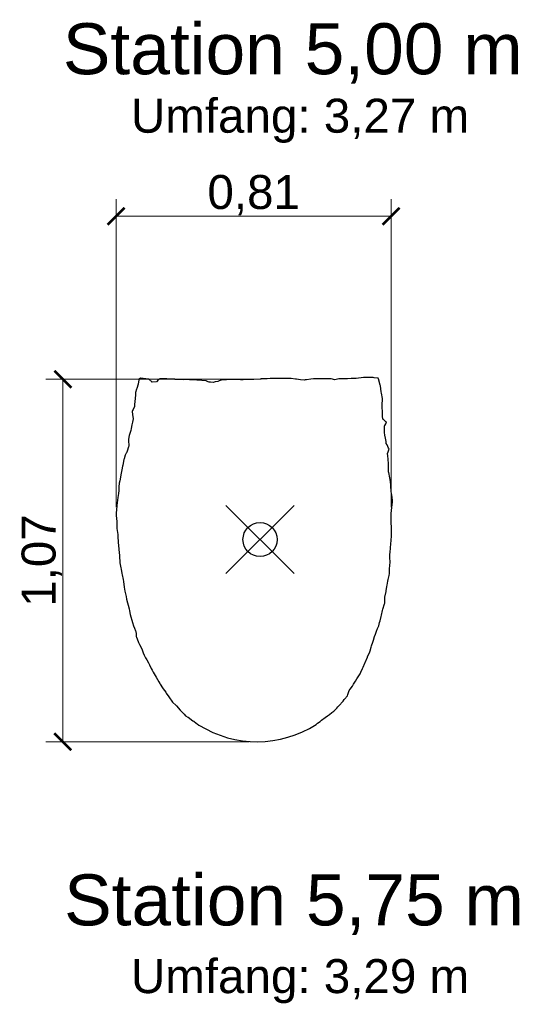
# Model space of a CAD drawing. Header units: metres. Extents: x 2.07 to 6.68, y -1.19 to 5.48.
# Tile 5 of 5: x 5.19 to 6.68, y 2.58 to 5.47. Entities that reach past the tile are written whole.
import ezdxf
from ezdxf.enums import TextEntityAlignment as Align

# ---------------------------------------------------------------- set-up
doc = ezdxf.new("R2010")
doc.units = ezdxf.units.M
doc.header["$MEASUREMENT"] = 0
doc.header["$PDMODE"] = 35
doc.header["$PDSIZE"] = 0.1
doc.layers.get('0').update_dxf_attribs({"linetype": 'CONTINUOUS'})
doc.layers.get('Defpoints').update_dxf_attribs({"linetype": 'CONTINUOUS'})
for name, color, linetype in [('Achspunkt', 6, 'CONTINUOUS'), ('Bemaßung', 7, 'CONTINUOUS'), ('konstruierte Sohle', 6, 'CONTINUOUS'), ('Name', 7, 'CONTINUOUS'), ('Original_Eimsbttel_H63381042', 3, 'CONTINUOUS')]:
    doc.layers.add(name, color=color, linetype=linetype)
doc.styles.add('Arial', font='arial.ttf')
doc.dimstyles.new('2mm_Bemaßung_1zu25', dxfattribs={"dimtxt": 0.1, "dimasz": 0.05, "dimexe": 0.05, "dimexo": 0.025, "dimgap": 0.002, "dimtad": 1, "dimdec": 3, "dimzin": 0, "dimtxsty": 'Arial', "dimblk": 'ARCHTICK', "dimblk1": 'ARCHTICK', "dimcen": 0.0625, "dimadec": 0, "dimazin": 0, "dimtfac": 1, "dimtmove": 0, "dimatfit": 3, "dimfxl": 1, "dimlwd": 0, "dimlwe": 0, "dimarcsym": 0})

# ---------------------------------------------------------------- blocks, each defined once
blk = doc.blocks.new('_ArchTick')
at = {"color": 0, "linetype": 'ByBlock', "const_width": 0.15}
blk.add_lwpolyline([(-0.5, -0.5), (0.5, 0.5)], dxfattribs=at)
blk = doc.blocks.new('*D21')
at = {"layer": 'Bemaßung', "color": 0, "linetype": 'ByBlock', "lineweight": 0}
for p, q in [((5.861, 4.4176), (5.2636, 4.4176)), ((5.3136, 3.3521), (5.3136, 4.4176)), ((5.861, 3.3521), (5.2636, 3.3521))]:
    blk.add_line(p, q, dxfattribs=at)
at = {"layer": 'Defpoints', "color": 0}
for p in [(5.3136, 4.4176), (5.886, 4.4176), (5.886, 3.3521)]:
    blk.add_point(p, dxfattribs=at)
at = {"layer": 'Bemaßung', "color": 0, "lineweight": 0, "xscale": 0.05, "yscale": 0.05, "zscale": 0.05}
for p, rotation in [((5.3136, 4.4176), 90), ((5.3136, 3.3521), 270)]:
    blk.add_blockref('_ArchTick', p, dxfattribs=dict(at, rotation=rotation))
at = {"layer": 'Bemaßung', "color": 0, "linetype": 'ByBlock', "insert": (5.2516, 3.8848), "char_height": 0.1, "attachment_point": 5, "rotation": 90, "style": 'Arial'}
blk.add_mtext('1,07', dxfattribs=at)
blk = doc.blocks.new('*D22')
at = {"layer": 'Bemaßung', "color": 0, "linetype": 'ByBlock', "lineweight": 0}
for p, q in [((5.4701, 4.0421), (5.4701, 4.9469)), ((6.2784, 4.0419), (6.2784, 4.9469)), ((5.4701, 4.8969), (6.2784, 4.8969))]:
    blk.add_line(p, q, dxfattribs=at)
at = {"layer": 'Defpoints', "color": 0}
for p in [(6.2784, 4.8969), (5.4701, 4.0171), (6.2784, 4.0169)]:
    blk.add_point(p, dxfattribs=at)
at = {"layer": 'Bemaßung', "color": 0, "lineweight": 0, "xscale": 0.05, "yscale": 0.05, "zscale": 0.05, "rotation": 180}
blk.add_blockref('_ArchTick', (5.4701, 4.8969), dxfattribs=at)
at = {"layer": 'Bemaßung', "color": 0, "lineweight": 0, "xscale": 0.05, "yscale": 0.05, "zscale": 0.05}
blk.add_blockref('_ArchTick', (6.2784, 4.8969), dxfattribs=at)
at = {"layer": 'Bemaßung', "color": 0, "linetype": 'ByBlock', "insert": (5.8743, 4.9589), "char_height": 0.1, "attachment_point": 5, "style": 'Arial'}
blk.add_mtext('0,81', dxfattribs=at)

msp = doc.modelspace()

# ---------------------------------------------------------------- linework, layer by layer
at = {"layer": 'Achspunkt'}
msp.add_point((5.8929, 3.9463), dxfattribs=at)
msp.add_point((5.8929, 3.9463), dxfattribs=at)
at = {"layer": 'konstruierte Sohle', "linetype": 'Continuous', "extrusion": (0, 0, -1)}
msp.add_lwpolyline([(-6.0579, 3.4032), (-6.0618, 3.4068), (-6.0692, 3.412), (-6.0736, 3.4153), (-6.0844, 3.423), (-6.0916, 3.4279), (-6.0972, 3.4321), (-6.1044, 3.4381), (-6.1096, 3.4421), (-6.1184, 3.451), (-6.1214, 3.4547), (-6.1301, 3.4638), (-6.1313, 3.4651), (-6.1368, 3.4717), (-6.1404, 3.476), (-6.1412, 3.4771), (-6.1498, 3.4873), (-6.151, 3.4905), (-6.1553, 3.5023), (-6.158, 3.5065), (-6.1642, 3.5159), (-6.1677, 3.5212), (-6.173, 3.5299), (-6.1772, 3.5369), (-6.1813, 3.5432), (-6.1868, 3.5522), (-6.1893, 3.557), (-6.1941, 3.5678), (-6.1957, 3.5713), (-6.2008, 3.5831), (-6.2015, 3.5849), (-6.2083, 3.6003), (-6.2084, 3.6005), (-6.2089, 3.6016), (-6.2159, 3.6168), (-6.2169, 3.6193), (-6.2192, 3.6302), (-6.2204, 3.634), (-6.2245, 3.6452), (-6.2263, 3.6504), (-6.2296, 3.6616), (-6.2318, 3.6684), (-6.2351, 3.6775), (-6.2382, 3.6853), (-6.2416, 3.6931), (-6.2442, 3.7022), (-6.2455, 3.708), (-6.2488, 3.7206), (-6.2497, 3.7241), (-6.2524, 3.738), (-6.2533, 3.7414), (-6.2588, 3.7574), (-6.2593, 3.7592), (-6.2597, 3.7735), (-6.2597, 3.7766), (-6.2598, 3.7771), (-6.2631, 3.7935), (-6.2634, 3.7954), (-6.266, 3.8087), (-6.2663, 3.8125), (-6.2684, 3.8245), (-6.2698, 3.8289), (-6.2727, 3.841), (-6.2729, 3.847), (-6.2734, 3.8617), (-6.2742, 3.8693), (-6.2751, 3.8812), (-6.2747, 3.8931), (-6.2742, 3.902), (-6.2751, 3.91), (-6.2767, 3.9204), (-6.2774, 3.9355), (-6.2786, 3.9421), (-6.2796, 3.9591), (-6.2797, 3.9636), (-6.2797, 3.9684), (-6.2791, 3.982), (-6.2785, 3.9964), (-6.2784, 3.9989), (-6.2784, 4.0213), (-6.2785, 4.0221), (-6.2793, 4.0325), (-6.2799, 4.0396), (-6.2799, 4.0403), (-6.2824, 4.0573), (-6.2826, 4.0592), (-6.2824, 4.0616), (-6.2815, 4.0705), (-6.2788, 4.0826), (-6.2783, 4.0867), (-6.2777, 4.104), (-6.2774, 4.1081), (-6.275, 4.1231), (-6.2741, 4.1279), (-6.2712, 4.1433), (-6.2708, 4.1446), (-6.2706, 4.1485), (-6.27, 4.1635), (-6.2702, 4.1694), (-6.2693, 4.183), (-6.268, 4.1924), (-6.2678, 4.1999), (-6.2694, 4.2046), (-6.2701, 4.2076), (-6.272, 4.2121), (-6.2702, 4.2156), (-6.2669, 4.2252), (-6.2637, 4.2284), (-6.2632, 4.2351), (-6.2615, 4.2441), (-6.2599, 4.253), (-6.259, 4.2616), (-6.2586, 4.2717), (-6.2587, 4.2805), (-6.2599, 4.2817), (-6.2629, 4.2867), (-6.2642, 4.2926), (-6.2619, 4.294), (-6.2566, 4.2981), (-6.2544, 4.2998), (-6.2538, 4.3022), (-6.2527, 4.3071), (-6.2525, 4.3161), (-6.2525, 4.321), (-6.252, 4.3368), (-6.2516, 4.3425), (-6.2524, 4.3595), (-6.2527, 4.3614), (-6.2497, 4.3769), (-6.2486, 4.3809), (-6.2465, 4.3988), (-6.2463, 4.4008), (-6.2424, 4.4147), (-6.2419, 4.4158), (-6.2396, 4.4205), (-6.2285, 4.4219), (-6.2249, 4.4224), (-6.2219, 4.4226), (-6.2031, 4.4225), (-6.1973, 4.4228), (-6.1904, 4.4216), (-6.1825, 4.4206), (-6.1753, 4.4201), (-6.1683, 4.4204), (-6.1606, 4.4196), (-6.1499, 4.4193), (-6.1411, 4.4194), (-6.1259, 4.4186), (-6.1247, 4.4187), (-6.1125, 4.4159), (-6.1024, 4.419), (-6.0954, 4.4188), (-6.0853, 4.4189), (-6.0759, 4.4189), (-6.0692, 4.419), (-6.063, 4.419), (-6.0499, 4.4187), (-6.0418, 4.4175), (-6.0293, 4.416), (-6.0257, 4.4156), (-6.0234, 4.4154), (-6.0122, 4.416), (-5.9997, 4.4176), (-5.9969, 4.4178), (-5.9844, 4.42), (-5.9711, 4.4203), (-5.9672, 4.4204), (-5.963, 4.4202), (-5.9472, 4.4195), (-5.9322, 4.4196), (-5.9224, 4.4196), (-5.9144, 4.4186), (-5.8975, 4.4186), (-5.8964, 4.4185), (-5.896, 4.4184), (-5.8938, 4.4183), (-5.8749, 4.4166), (-5.8657, 4.4166), (-5.8543, 4.4166), (-5.8439, 4.4159), (-5.8396, 4.4161), (-5.8355, 4.4163), (-5.819, 4.4171), (-5.8126, 4.4168), (-5.8019, 4.4166), (-5.7942, 4.4161), (-5.7842, 4.4159), (-5.7761, 4.4138), (-5.7733, 4.4131), (-5.7693, 4.4114), (-5.7611, 4.4099), (-5.7548, 4.4082), (-5.7476, 4.4094), (-5.7433, 4.4095), (-5.7361, 4.4124), (-5.7357, 4.4125), (-5.7352, 4.4126), (-5.7217, 4.414), (-5.7071, 4.415), (-5.6996, 4.4156), (-5.6938, 4.416), (-5.6854, 4.4158), (-5.6719, 4.4174), (-5.6673, 4.4162), (-5.6438, 4.4169), (-5.6424, 4.4175), (-5.6285, 4.4184), (-5.619, 4.4188), (-5.6149, 4.4188), (-5.6132, 4.419), (-5.6091, 4.4186), (-5.5983, 4.4186), (-5.5948, 4.4174), (-5.5889, 4.4104), (-5.5758, 4.4094), (-5.5755, 4.4096), (-5.5753, 4.4097), (-5.5658, 4.4177), (-5.5572, 4.4192), (-5.5418, 4.4205), (-5.5414, 4.4206), (-5.5383, 4.4178), (-5.5367, 4.4161), (-5.5349, 4.4035), (-5.5306, 4.3909), (-5.53, 4.3886), (-5.5273, 4.3784), (-5.527, 4.3742), (-5.5259, 4.3594), (-5.5255, 4.3542), (-5.5245, 4.3418), (-5.5237, 4.3379), (-5.5205, 4.3288), (-5.5183, 4.3263), (-5.5168, 4.324), (-5.5184, 4.3133), (-5.52, 4.3027), (-5.5198, 4.3015), (-5.518, 4.2919), (-5.5165, 4.2836), (-5.5145, 4.2732), (-5.5133, 4.2673), (-5.5106, 4.2579), (-5.5088, 4.252), (-5.5067, 4.2416), (-5.5068, 4.2385), (-5.5073, 4.2206), (-5.5069, 4.2187), (-5.5028, 4.2064), (-5.5004, 4.2016), (-5.4999, 4.2008), (-5.497, 4.1949), (-5.4935, 4.1834), (-5.4932, 4.1816), (-5.4902, 4.1653), (-5.4893, 4.1626), (-5.4872, 4.1512), (-5.4862, 4.1463), (-5.4838, 4.1363), (-5.483, 4.1303), (-5.4806, 4.1194), (-5.4794, 4.1118), (-5.478, 4.1014), (-5.4779, 4.0905), (-5.4774, 4.0818), (-5.4749, 4.0704), (-5.474, 4.0618), (-5.4725, 4.0463), (-5.472, 4.0419), (-5.4716, 4.0379), (-5.4698, 4.0216), (-5.4698, 4.0203), (-5.4701, 4.0171), (-5.4721, 4), (-5.4721, 3.9999), (-5.4726, 3.9804), (-5.4726, 3.9785), (-5.4747, 3.9611), (-5.4747, 3.9608), (-5.4751, 3.9559), (-5.4762, 3.9391), (-5.4763, 3.9382), (-5.4777, 3.9195), (-5.4779, 3.9176), (-5.4797, 3.8998), (-5.4798, 3.8971), (-5.4811, 3.8801), (-5.4814, 3.8785), (-5.4843, 3.8636), (-5.4849, 3.8599), (-5.4874, 3.8466), (-5.4882, 3.8429), (-5.4907, 3.829), (-5.4916, 3.8232), (-5.4937, 3.8064), (-5.4944, 3.8011), (-5.4958, 3.795), (-5.4993, 3.7791), (-5.5009, 3.7717), (-5.5032, 3.7604), (-5.5053, 3.7539), (-5.5082, 3.7424), (-5.5091, 3.7374), (-5.5116, 3.7262), (-5.5131, 3.7191), (-5.5162, 3.7097), (-5.5187, 3.7022), (-5.5216, 3.693), (-5.5242, 3.686), (-5.5274, 3.6785), (-5.5283, 3.6764), (-5.5289, 3.6696), (-5.529, 3.6618), (-5.5296, 3.66), (-5.5315, 3.6551), (-5.5361, 3.6442), (-5.5391, 3.6382), (-5.5436, 3.6289), (-5.5468, 3.622), (-5.5499, 3.6131), (-5.5524, 3.6062), (-5.5563, 3.5985), (-5.5599, 3.593), (-5.565, 3.5841), (-5.5679, 3.5782), (-5.5733, 3.5672), (-5.576, 3.5624), (-5.5794, 3.5566), (-5.588, 3.542), (-5.5955, 3.5287), (-5.5984, 3.5237), (-5.5995, 3.5218), (-5.6064, 3.511), (-5.6088, 3.508), (-5.6162, 3.4979), (-5.6176, 3.4953), (-5.6249, 3.4844), (-5.6272, 3.4816), (-5.6342, 3.4709), (-5.6359, 3.4686), (-5.647, 3.4584), (-5.6478, 3.4576), (-5.6586, 3.4454), (-5.6587, 3.4453), (-5.6596, 3.4444), (-5.6695, 3.4338), (-5.6699, 3.4333), (-5.6744, 3.4282), (-5.6809, 3.4246), (-5.6815, 3.4242), (-5.696, 3.4136), (-5.6981, 3.4122), (-5.7057, 3.4064), (-5.7082, 3.4047), (-5.7136, 3.4012, -0.29138)], format="xyb", close=True, dxfattribs=at)
at = {"layer": 'Original_Eimsbttel_H63381042', "linetype": 'Continuous', "extrusion": (0, 0, -1)}
msp.add_lwpolyline([(-6.0579, 3.4032), (-6.0618, 3.4068), (-6.0692, 3.412), (-6.0736, 3.4153), (-6.0844, 3.423), (-6.0916, 3.4279), (-6.0972, 3.4321), (-6.1044, 3.4381), (-6.1096, 3.4421), (-6.1184, 3.451), (-6.1214, 3.4547), (-6.1301, 3.4638), (-6.1313, 3.4651), (-6.1368, 3.4717), (-6.1404, 3.476), (-6.1412, 3.4771), (-6.1498, 3.4873), (-6.151, 3.4905), (-6.1553, 3.5023), (-6.158, 3.5065), (-6.1642, 3.5159), (-6.1677, 3.5212), (-6.173, 3.5299), (-6.1772, 3.5369), (-6.1813, 3.5432), (-6.1868, 3.5522), (-6.1893, 3.557), (-6.1941, 3.5678), (-6.1957, 3.5713), (-6.2008, 3.5831), (-6.2015, 3.5849), (-6.2083, 3.6003), (-6.2084, 3.6005), (-6.2089, 3.6016), (-6.2159, 3.6168), (-6.2169, 3.6193), (-6.2192, 3.6302), (-6.2204, 3.634), (-6.2245, 3.6452), (-6.2263, 3.6504), (-6.2296, 3.6616), (-6.2318, 3.6684), (-6.2351, 3.6775), (-6.2382, 3.6853), (-6.2416, 3.6931), (-6.2442, 3.7022), (-6.2455, 3.708), (-6.2488, 3.7206), (-6.2497, 3.7241), (-6.2524, 3.738), (-6.2533, 3.7414), (-6.2588, 3.7574), (-6.2593, 3.7592), (-6.2597, 3.7735), (-6.2597, 3.7766), (-6.2598, 3.7771), (-6.2631, 3.7935), (-6.2634, 3.7954), (-6.266, 3.8087), (-6.2663, 3.8125), (-6.2684, 3.8245), (-6.2698, 3.8289), (-6.2727, 3.841), (-6.2729, 3.847), (-6.2734, 3.8617), (-6.2742, 3.8693), (-6.2751, 3.8812), (-6.2747, 3.8931), (-6.2742, 3.902), (-6.2751, 3.91), (-6.2767, 3.9204), (-6.2774, 3.9355), (-6.2786, 3.9421), (-6.2796, 3.9591), (-6.2797, 3.9636), (-6.2797, 3.9684), (-6.2791, 3.982), (-6.2785, 3.9964), (-6.2784, 3.9989), (-6.2784, 4.0213), (-6.2785, 4.0221), (-6.2793, 4.0325), (-6.2799, 4.0396), (-6.2799, 4.0403), (-6.2824, 4.0573), (-6.2826, 4.0592), (-6.2824, 4.0616), (-6.2815, 4.0705), (-6.2788, 4.0826), (-6.2783, 4.0867), (-6.2777, 4.104), (-6.2774, 4.1081), (-6.275, 4.1231), (-6.2741, 4.1279), (-6.2712, 4.1433), (-6.2708, 4.1446), (-6.2706, 4.1485), (-6.27, 4.1635), (-6.2702, 4.1694), (-6.2693, 4.183), (-6.268, 4.1924), (-6.2678, 4.1999), (-6.2694, 4.2046), (-6.2701, 4.2076), (-6.272, 4.2121), (-6.2702, 4.2156), (-6.2669, 4.2252), (-6.2637, 4.2284), (-6.2632, 4.2351), (-6.2615, 4.2441), (-6.2599, 4.253), (-6.259, 4.2616), (-6.2586, 4.2717), (-6.2587, 4.2805), (-6.2599, 4.2817), (-6.2629, 4.2867), (-6.2642, 4.2926), (-6.2619, 4.294), (-6.2566, 4.2981), (-6.2544, 4.2998), (-6.2538, 4.3022), (-6.2527, 4.3071), (-6.2525, 4.3161), (-6.2525, 4.321), (-6.252, 4.3368), (-6.2516, 4.3425), (-6.2524, 4.3595), (-6.2527, 4.3614), (-6.2497, 4.3769), (-6.2486, 4.3809), (-6.2465, 4.3988), (-6.2463, 4.4008), (-6.2424, 4.4147), (-6.2419, 4.4158), (-6.2396, 4.4205), (-6.2285, 4.4219), (-6.2249, 4.4224), (-6.2219, 4.4226), (-6.2031, 4.4225), (-6.1973, 4.4228), (-6.1904, 4.4216), (-6.1825, 4.4206), (-6.1753, 4.4201), (-6.1683, 4.4204), (-6.1606, 4.4196), (-6.1499, 4.4193), (-6.1411, 4.4194), (-6.1259, 4.4186), (-6.1247, 4.4187), (-6.1125, 4.4159), (-6.1024, 4.419), (-6.0954, 4.4188), (-6.0853, 4.4189), (-6.0759, 4.4189), (-6.0692, 4.419), (-6.063, 4.419), (-6.0499, 4.4187), (-6.0418, 4.4175), (-6.0293, 4.416), (-6.0257, 4.4156), (-6.0234, 4.4154), (-6.0122, 4.416), (-5.9997, 4.4176), (-5.9969, 4.4178), (-5.9844, 4.42), (-5.9711, 4.4203), (-5.9672, 4.4204), (-5.963, 4.4202), (-5.9472, 4.4195), (-5.9322, 4.4196), (-5.9224, 4.4196), (-5.9144, 4.4186), (-5.8975, 4.4186), (-5.8964, 4.4185), (-5.896, 4.4184), (-5.8938, 4.4183), (-5.8749, 4.4166), (-5.8657, 4.4166), (-5.8543, 4.4166), (-5.8439, 4.4159), (-5.8396, 4.4161), (-5.8355, 4.4163), (-5.819, 4.4171), (-5.8126, 4.4168), (-5.8019, 4.4166), (-5.7942, 4.4161), (-5.7842, 4.4159), (-5.7761, 4.4138), (-5.7733, 4.4131), (-5.7693, 4.4114), (-5.7611, 4.4099), (-5.7548, 4.4082), (-5.7476, 4.4094), (-5.7433, 4.4095), (-5.7361, 4.4124), (-5.7357, 4.4125), (-5.7352, 4.4126), (-5.7217, 4.414), (-5.7071, 4.415), (-5.6996, 4.4156), (-5.6938, 4.416), (-5.6854, 4.4158), (-5.6719, 4.4174), (-5.6673, 4.4162), (-5.6438, 4.4169), (-5.6424, 4.4175), (-5.6285, 4.4184), (-5.619, 4.4188), (-5.6149, 4.4188), (-5.6132, 4.419), (-5.6091, 4.4186), (-5.5983, 4.4186), (-5.5948, 4.4174), (-5.5889, 4.4104), (-5.5758, 4.4094), (-5.5755, 4.4096), (-5.5753, 4.4097), (-5.5658, 4.4177), (-5.5572, 4.4192), (-5.5418, 4.4205), (-5.5414, 4.4206), (-5.5383, 4.4178), (-5.5367, 4.4161), (-5.5349, 4.4035), (-5.5306, 4.3909), (-5.53, 4.3886), (-5.5273, 4.3784), (-5.527, 4.3742), (-5.5259, 4.3594), (-5.5255, 4.3542), (-5.5245, 4.3418), (-5.5237, 4.3379), (-5.5205, 4.3288), (-5.5183, 4.3263), (-5.5168, 4.324), (-5.5184, 4.3133), (-5.52, 4.3027), (-5.5198, 4.3015), (-5.518, 4.2919), (-5.5165, 4.2836), (-5.5145, 4.2732), (-5.5133, 4.2673), (-5.5106, 4.2579), (-5.5088, 4.252), (-5.5067, 4.2416), (-5.5068, 4.2385), (-5.5073, 4.2206), (-5.5069, 4.2187), (-5.5028, 4.2064), (-5.5004, 4.2016), (-5.4999, 4.2008), (-5.497, 4.1949), (-5.4935, 4.1834), (-5.4932, 4.1816), (-5.4902, 4.1653), (-5.4893, 4.1626), (-5.4872, 4.1512), (-5.4862, 4.1463), (-5.4838, 4.1363), (-5.483, 4.1303), (-5.4806, 4.1194), (-5.4794, 4.1118), (-5.478, 4.1014), (-5.4779, 4.0905), (-5.4774, 4.0818), (-5.4749, 4.0704), (-5.474, 4.0618), (-5.4725, 4.0463), (-5.472, 4.0419), (-5.4716, 4.0379), (-5.4698, 4.0216), (-5.4698, 4.0203), (-5.4701, 4.0171), (-5.4721, 4), (-5.4721, 3.9999), (-5.4726, 3.9804), (-5.4726, 3.9785), (-5.4747, 3.9611), (-5.4747, 3.9608), (-5.4751, 3.9559), (-5.4762, 3.9391), (-5.4763, 3.9382), (-5.4777, 3.9195), (-5.4779, 3.9176), (-5.4797, 3.8998), (-5.4798, 3.8971), (-5.4811, 3.8801), (-5.4814, 3.8785), (-5.4843, 3.8636), (-5.4849, 3.8599), (-5.4874, 3.8466), (-5.4882, 3.8429), (-5.4907, 3.829), (-5.4916, 3.8232), (-5.4937, 3.8064), (-5.4944, 3.8011), (-5.4958, 3.795), (-5.4993, 3.7791), (-5.5009, 3.7717), (-5.5032, 3.7604), (-5.5053, 3.7539), (-5.5082, 3.7424), (-5.5091, 3.7374), (-5.5116, 3.7262), (-5.5131, 3.7191), (-5.5162, 3.7097), (-5.5187, 3.7022), (-5.5216, 3.693), (-5.5242, 3.686), (-5.5274, 3.6785), (-5.5283, 3.6764), (-5.5289, 3.6696), (-5.529, 3.6618), (-5.5296, 3.66), (-5.5315, 3.6551), (-5.5361, 3.6442), (-5.5391, 3.6382), (-5.5436, 3.6289), (-5.5468, 3.622), (-5.5499, 3.6131), (-5.5524, 3.6062), (-5.5563, 3.5985), (-5.5599, 3.593), (-5.565, 3.5841), (-5.5679, 3.5782), (-5.5733, 3.5672), (-5.576, 3.5624), (-5.5794, 3.5566), (-5.588, 3.542), (-5.5955, 3.5287), (-5.5984, 3.5237), (-5.5995, 3.5218), (-5.6064, 3.511), (-5.6088, 3.508), (-5.6162, 3.4979), (-5.6176, 3.4953), (-5.6249, 3.4844), (-5.6272, 3.4816), (-5.6342, 3.4709), (-5.6359, 3.4686), (-5.647, 3.4584), (-5.6478, 3.4576), (-5.6586, 3.4454), (-5.6587, 3.4453), (-5.6596, 3.4444), (-5.6695, 3.4338), (-5.6699, 3.4333), (-5.6744, 3.4282), (-5.6809, 3.4246), (-5.6815, 3.4242), (-5.696, 3.4136), (-5.6981, 3.4122), (-5.7057, 3.4064), (-5.7082, 3.4047), (-5.7136, 3.4012)], dxfattribs=at)

# ---------------------------------------------------------------- texts
at = {"layer": 'Name', "style": 'Arial'}
for s, height, p in [('Station 5,00 m', 0.15, (5.3136, 5.2693)), ('Umfang: 3,27 m', 0.1, (5.5136, 5.1125)), ('Station 5,75 m', 0.15, (5.3173, 2.7672)), ('Umfang: 3,29 m', 0.1, (5.5136, 2.5831))]:
    msp.add_text(s, height=height, dxfattribs=at).set_placement(p, align=Align.BOTTOM_LEFT)

# ---------------------------------------------------------------- dimensions: what is measured, and where the dimension line sits
at = {"layer": 'Bemaßung', "linetype": 'ByBlock'}
dim = msp.add_linear_dim(base=(6.2784, 4.8969), p1=(5.4701, 4.0171), p2=(6.2784, 4.0169), dimstyle='2mm_Bemaßung_1zu25', override={"dimdec": 2}, dxfattribs=at)
dim.commit()
dim.dimension.update_dxf_attribs({"geometry": '*D22', "text_midpoint": (5.8743, 4.9589)})
dim = msp.add_linear_dim(base=(5.3136, 4.4176), p1=(5.886, 3.3521), p2=(5.886, 4.4176), angle=90, dimstyle='2mm_Bemaßung_1zu25', override={"dimdec": 2}, dxfattribs=at)
dim.commit()
dim.dimension.update_dxf_attribs({"geometry": '*D21', "text_midpoint": (5.2516, 3.8848)})

doc.saveas('drawing.dxf')
